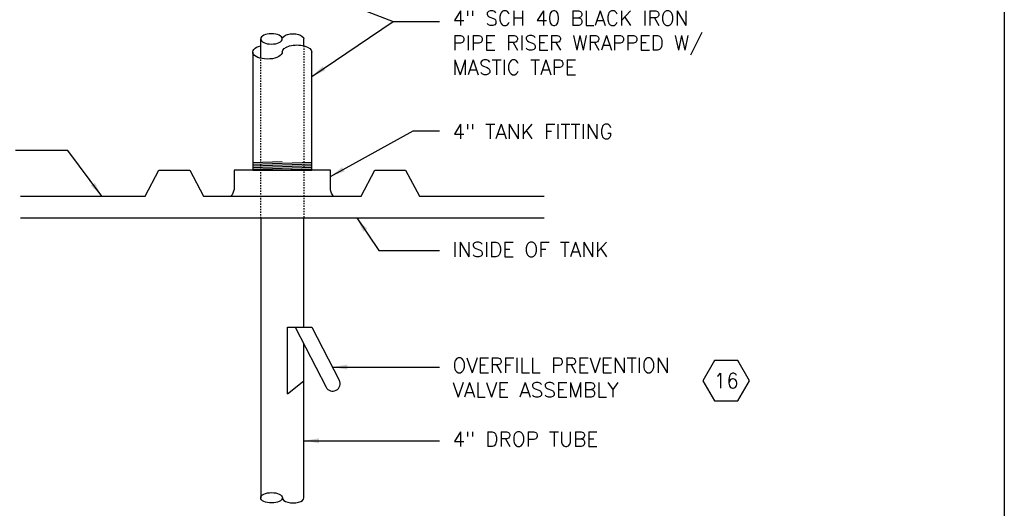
# Model space of a CAD drawing. Extents: x -1276 to 451, y 2026 to 3394.
# Tile 45 of 104: x -561 to -486, y 3124 to 3162. Entities that reach past the tile are written whole.
import ezdxf
from ezdxf.enums import TextEntityAlignment as Align

# ---------------------------------------------------------------- set-up
doc = ezdxf.new("R2010")
doc.units = 0
doc.header["$MEASUREMENT"] = 0
doc.linetypes.add('HIDDEN5', pattern=[0.05, 0.025, -0.025])
doc.layers.get('0').update_dxf_attribs({"linetype": 'CONTINUOUS'})
for name, color, linetype in [('FILL-TUBE', 3, 'CONTINUOUS'), ('FREEZE-OUTLINE-TITLES', 60, 'CONTINUOUS'), ('GALV-4', 4, 'CONTINUOUS'), ('TANK-UST', 5, 'CONTINUOUS'), ('TEXT', 3, 'CONTINUOUS')]:
    doc.layers.add(name, color=color, linetype=linetype)
doc.styles.add('SIMPLEX', font='simplex')
doc.dimstyles.new('DIM12', dxfattribs={"dimscale": 12, "dimtxt": 0.09375, "dimasz": 0.09375, "dimexe": 0.0625, "dimexo": 0.0625, "dimgap": 0.0625, "dimtad": 1, "dimdec": 4, "dimzin": 3, "dimdsep": 46, "dimlunit": 4, "dimtxsty": 'SIMPLEX', "dimcen": 0, "dimclrd": 3, "dimclre": 3, "dimclrt": 3, "dimadec": 0, "dimazin": 0, "dimtfac": 1, "dimtdec": 4, "dimtmove": 0, "dimatfit": 3, "dimfxl": 1, "dimfrac": 2, "dimtolj": 1, "dimtzin": 3, "dimarcsym": 0})

# ---------------------------------------------------------------- blocks, each defined once
blk = doc.blocks.new('HEX')
at = {"color": 3}
blk.add_lwpolyline([(-0.0577, 0.1), (-0.1155, 0), (-0.0577, -0.1), (0.0577, -0.1), (0.1155, 0), (0.0577, 0.1)], close=True, dxfattribs=at)
at = {"color": 3, "style": 'SIMPLEX'}
blk.add_attdef('D#', text='', height=0.08, dxfattribs=at).set_placement((0, 0), align=Align.MIDDLE)

msp = doc.modelspace()

# ---------------------------------------------------------------- linework, layer by layer
at = {"layer": 'FILL-TUBE', "color": 3}
for p, q in [((-542.8974, 3158.81618), (-542.8974, 3160.29304)), ((-539.60631, 3159.77053), (-539.60631, 3160.29304)), ((-542.89428, 3146.62638), (-542.89428, 3125.27171)), ((-540.86024, 3138.29304), (-538.98436, 3138.29304)), ((-540.86024, 3133.20439), (-540.86024, 3138.29304)), ((-540.26745, 3138.29304), (-537.9073, 3133.7185)), ((-538.98436, 3138.29304), (-536.89395, 3134.24132)), ((-540.86024, 3133.20439), (-539.59229, 3134.19762))]:
    msp.add_line(p, q, dxfattribs=at)
at = {"layer": 'FILL-TUBE'}
for p, q in [((-539.60319, 3138.29304), (-539.60319, 3146.62638)), ((-539.59229, 3125.27171), (-539.59229, 3137.01945))]:
    msp.add_line(p, q, dxfattribs=at)
at = {"layer": 'FILL-TUBE', "linetype": 'HIDDEN5'}
for points in [[(-539.60631, 3159.77053), (-539.60631, 3146.62638)], [(-542.8974, 3146.62638), (-542.8974, 3158.81618)]]:
    msp.add_lwpolyline(points, dxfattribs=at)
at = {"layer": 'FILL-TUBE', "color": 3}
msp.add_arc((-537.40062, 3133.97991), 0.57014, 207.2906126, 27.2906126, dxfattribs=at)
at = {"layer": 'FILL-TUBE', "color": 3, "extrusion": (0, 0, -1)}
msp.add_ellipse((-542.07256, 3160.29304), major_axis=(0.82208, 0), ratio=0.47920074, dxfattribs=at)
msp.add_ellipse((-540.42839, 3160.29304), major_axis=(0.82208, 0), ratio=0.47920074, start_param=3.14159265, end_param=6.28318531, dxfattribs=at)
at = {"layer": 'FILL-TUBE', "color": 3}
msp.add_ellipse((-542.06878, 3125.27171), major_axis=(0.8255, 0), ratio=0.47920074, dxfattribs=at)
msp.add_ellipse((-540.41778, 3125.27171), major_axis=(0.8255, 0), ratio=0.47920074, start_param=3.14159265, end_param=6.28318531, dxfattribs=at)
at = {"layer": 'FREEZE-OUTLINE-TITLES', "color": 60, "linetype": 'Continuous'}
msp.add_lwpolyline([(-606.09147, 3215.66947), (-486.09147, 3215.66947), (-486.09147, 3059.66947), (-606.09147, 3059.66947)], close=True, dxfattribs=at)
at = {"layer": 'GALV-4', "color": 7}
for p, q in [((-541.24873, 3150.9046), (-543.49873, 3150.82881)), ((-538.99873, 3150.85531), (-543.49873, 3150.70374)), ((-538.99873, 3150.73024), (-543.49873, 3150.57867)), ((-538.99873, 3150.60517), (-543.49873, 3150.4536)), ((-538.99873, 3150.4801), (-543.49873, 3150.32852)), ((-538.99873, 3150.35503), (-541.37373, 3150.27503))]:
    msp.add_line(p, q, dxfattribs=at)
at = {"layer": 'GALV-4', "linetype": 'Continuous'}
msp.add_lwpolyline([(-543.49873, 3159.29304), (-543.49873, 3150.27506), (-538.99873, 3150.27506), (-539.00248, 3159.29304)], dxfattribs=at)
at = {"layer": 'GALV-4', "linetype": 'Continuous', "extrusion": (0, 0, -1)}
for centre, start_param, end_param in [((-540.12655, 3159.29304), 3.14159265, 6.28318531), ((-542.37467, 3159.29304), 0, 4.22871469)]:
    msp.add_ellipse(centre, major_axis=(1.12406, 0), ratio=0.47920074, start_param=start_param, end_param=end_param, dxfattribs=at)
at = {"layer": 'TANK-UST', "color": 2, "linetype": 'Continuous'}
msp.add_line((-561.24873, 3146.62638), (-521.24873, 3146.62638), dxfattribs=at)
at = {"layer": 'TANK-UST', "color": 5, "linetype": 'Continuous'}
msp.add_lwpolyline([(-561.24873, 3148.29304), (-551.73081, 3148.29304), (-550.67902, 3150.27288), (-548.32321, 3150.27288), (-547.26666, 3148.29304), (-535.23081, 3148.29304), (-534.17902, 3150.27288), (-531.82321, 3150.27288), (-530.76666, 3148.29304), (-521.24873, 3148.29304)], dxfattribs=at)
msp.add_lwpolyline([(-537.32418, 3148.29304, -0.15407628), (-537.56406, 3148.80547), (-537.56406, 3150.28281), (-544.93341, 3150.28281), (-544.93341, 3148.80547, -0.15407628), (-545.17329, 3148.29304)], format="xyb", dxfattribs=at)

# ---------------------------------------------------------------- block references
at = {"layer": 'TEXT'}
ref = msp.add_blockref('HEX', (-507.33376, 3134.20718), dxfattribs=dict(at, xscale=15.46987781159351, yscale=15.46987781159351, zscale=15.46987781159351))
ref.add_attrib('D#', '16', dxfattribs={"layer": '0', "height": 1.125, "style": 'SIMPLEX'}).set_placement((-507.33376, 3134.20718), align=Align.MIDDLE)

# ---------------------------------------------------------------- texts
at = {"layer": 'TEXT', "char_height": 1.125, "attachment_point": 1, "style": 'SIMPLEX'}
for s, insert, width in [('4" SCH 40 BLACK IRON PIPE RISER WRAPPED W/ MASTIC TAPE', (-528.24873, 3162.43939), 21.1766317), ('DOUBLE WALL FIBERGLASS TANK', (-577.24873, 3154.242), 19.8354288), ('4" TANK FITTING', (-528.24873, 3153.78454), 15.8851834), ('INSIDE OF TANK', (-528.24873, 3144.78432), 24.6955975), ('OVERFILL PREVENTION VALVE ASSEMBLY', (-528.24873, 3135.94431), 19.6016863), ('4" DROP TUBE', (-528.24873, 3130.31507), 16.3797006)]:
    msp.add_mtext(s, dxfattribs=dict(at, insert=insert, width=width))

# ---------------------------------------------------------------- leaders
at = {"layer": 'TEXT'}
for points in [[(-538.99873, 3164.04036), (-532.78926, 3161.62013), (-529.24873, 3161.62013)], [(-539.0017, 3157.41438), (-532.78926, 3161.62013)], [(-537.56406, 3149.80473), (-531.25714, 3153.27311), (-529.24873, 3153.27311)], [(-555.04124, 3148.29304), (-557.63618, 3151.78354), (-561.62221, 3151.78354)]]:
    msp.add_leader(points, dimstyle='DIM12', dxfattribs=at)
for points, override in [([(-535.54608, 3146.62638), (-533.86242, 3144.13602), (-529.24873, 3144.13602)], {"dimgap": 0.0625, "dimtad": 0}), ([(-537.41262, 3135.24663), (-529.24873, 3135.24663)], {"dimtad": 0}), ([(-539.57939, 3129.6263), (-529.24873, 3129.6263)], {"dimgap": 0.0625, "dimtad": 0})]:
    msp.add_leader(points, dimstyle='DIM12', override=override, dxfattribs=at)

doc.saveas('drawing.dxf')
